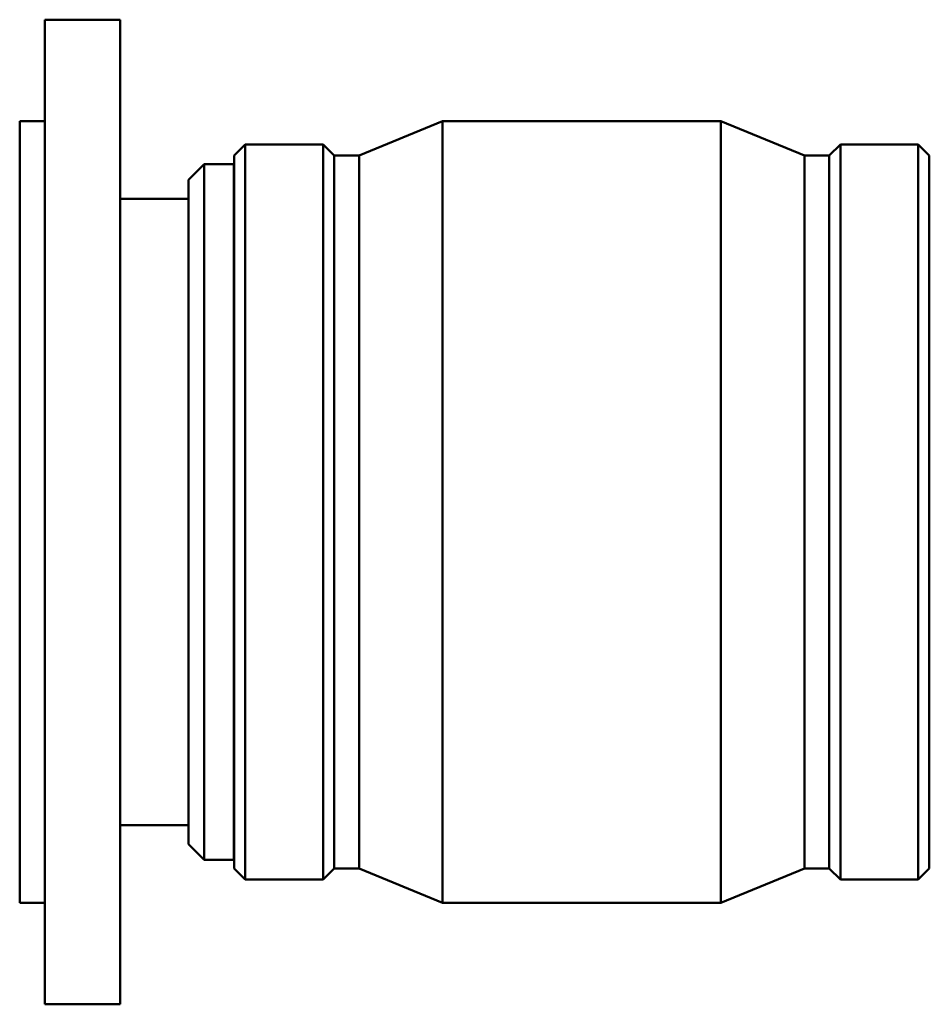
# Model space of a CAD drawing. Header units: millimetres. Extents: x -179 to 1183, y -665 to 1105.
# Tile 6 of 7: x 304 to 618, y 692 to 1032. Entities that reach past the tile are written whole.
import ezdxf

# ---------------------------------------------------------------- set-up
doc = ezdxf.new("R2010")
doc.units = ezdxf.units.MM
doc.layers.add('Visible (ANSI)', color=7, linetype='Continuous', lineweight=50)

msp = doc.modelspace()

# ---------------------------------------------------------------- linework, layer by layer
at = {"layer": 'Visible (ANSI)'}
for p, q in [((312.6979, 691.9823), (312.6979, 1031.9823)), ((312.6979, 1031.9823), (338.6979, 1031.9823)), ((338.6979, 691.9823), (338.6979, 1031.9823)), ((304.0312, 726.9823), (304.0312, 996.9823)), ((304.0312, 996.9823), (312.6979, 996.9823)), ((421.1687, 985.0753), (450.0312, 996.9823)), ((450.0312, 726.9823), (450.0312, 996.9823)), ((450.0312, 996.9823), (546.0312, 996.9823)), ((546.0312, 726.9823), (546.0312, 996.9823)), ((574.8937, 985.0753), (546.0312, 996.9823)), ((378.0312, 985.0753), (381.8382, 988.8823)), ((381.8382, 735.0823), (381.8382, 988.8823)), ((381.8382, 988.8823), (408.7342, 988.8823)), ((408.7342, 735.0823), (408.7342, 988.8823)), ((412.5412, 985.0753), (408.7342, 988.8823)), ((583.5212, 985.0753), (587.3282, 988.8823)), ((587.3282, 735.0823), (587.3282, 988.8823)), ((587.3282, 988.8823), (614.2242, 988.8823)), ((614.2242, 735.0823), (614.2242, 988.8823)), ((618.0312, 985.0753), (614.2242, 988.8823)), ((378.0312, 738.8893), (378.0312, 985.0753)), ((412.5412, 738.8893), (412.5412, 985.0753)), ((412.5412, 985.0753), (421.1687, 985.0753)), ((421.1687, 738.8893), (421.1687, 985.0753)), ((574.8937, 738.8893), (574.8937, 985.0753)), ((574.8937, 985.0753), (583.5212, 985.0753)), ((583.5212, 738.8893), (583.5212, 985.0753)), ((618.0312, 738.8893), (618.0312, 985.0753)), ((362.3312, 976.7323), (367.7312, 982.1323)), ((367.7312, 982.1323), (367.7312, 741.8323)), ((367.7312, 982.1323), (377.9312, 982.1323)), ((377.9312, 741.8323), (377.9312, 982.1323)), ((362.3312, 747.2323), (362.3312, 976.7323)), ((377.9312, 974.4823), (378.0312, 974.4823)), ((338.6979, 970.1173), (362.3312, 970.1173)), ((338.6979, 753.8473), (362.3312, 753.8473)), ((377.9312, 749.4823), (378.0312, 749.4823)), ((362.3312, 747.2323), (367.7312, 741.8323)), ((367.7312, 741.8323), (377.9312, 741.8323)), ((378.0312, 738.8893), (381.8382, 735.0823)), ((412.5412, 738.8893), (408.7342, 735.0823)), ((412.5412, 738.8893), (421.1687, 738.8893)), ((421.1687, 738.8893), (450.0312, 726.9823)), ((574.8937, 738.8893), (546.0312, 726.9823)), ((574.8937, 738.8893), (583.5212, 738.8893)), ((583.5212, 738.8893), (587.3282, 735.0823)), ((618.0312, 738.8893), (614.2242, 735.0823)), ((381.8382, 735.0823), (408.7342, 735.0823)), ((587.3282, 735.0823), (614.2242, 735.0823)), ((304.0312, 726.9823), (312.6979, 726.9823)), ((450.0312, 726.9823), (546.0312, 726.9823)), ((312.6979, 691.9823), (338.6979, 691.9823))]:
    msp.add_line(p, q, dxfattribs=at)

doc.saveas('drawing.dxf')
